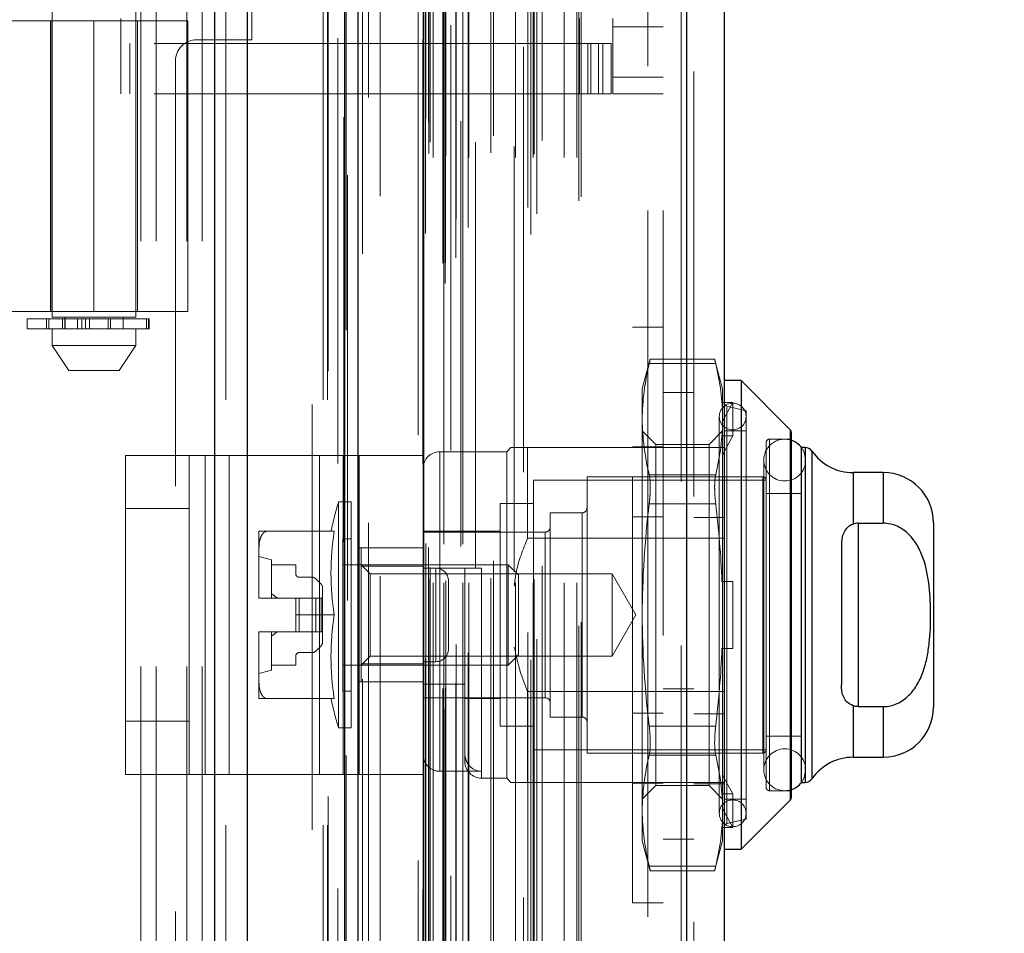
# Model space of a CAD drawing. Header units: inches. Extents: x 0.2 to 10.8, y 0.2 to 8.2.
# Tile 25 of 84: x 1.864 to 2.096, y 3.271 to 3.486. Entities that reach past the tile are written whole.
import ezdxf

# ---------------------------------------------------------------- set-up
doc = ezdxf.new("R2010")
doc.units = ezdxf.units.IN
doc.header["$MEASUREMENT"] = 0
doc.linetypes.add('HIDDEN', pattern=[0.07500000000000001, 0.05, -0.025])
doc.layers.add('DIMENSIONS', color=140, linetype='Continuous')
doc.styles.add('SLDTEXTSTYLE0', font='TXT', dxfattribs={"width": 0.7})
doc.dimstyles.new('SLDDIMSTYLE1', dxfattribs={"dimtxt": 0.0849609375, "dimasz": 0.13, "dimexe": 0, "dimexo": 0.0625, "dimgap": 0.021240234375, "dimtad": 0, "dimtih": 1, "dimtoh": 1, "dimlfac": 10, "dimrnd": 1e-09, "dimzin": 12, "dimdsep": 46, "dimtxsty": 'SLDTEXTSTYLE0', "dimsah": 1, "dimcen": 0.09, "dimadec": 0, "dimazin": 3, "dimtfac": 1, "dimtmove": 0, "dimatfit": 0, "dimfxl": 0, "dimfrac": 2, "dimtolj": 1, "dimtzin": 12, "dimarcsym": 0})

# ---------------------------------------------------------------- blocks, each defined once
blk = doc.blocks.new('_D_12')
at = {"layer": 'DIMENSIONS'}
for p, q in [((2.417614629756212, 3.498491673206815), (2.38908453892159, 3.498491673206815)), ((2.38908453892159, 3.498491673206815), (2.38908453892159, 3.363460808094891)), ((2.670083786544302, 3.498491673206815), (2.698613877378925, 3.498491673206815)), ((2.698613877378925, 3.498491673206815), (2.698613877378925, 3.363460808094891)), ((2.303496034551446, 3.419016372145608), (2.173599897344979, 3.419016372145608)), ((2.173599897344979, 3.419016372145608), (2.173599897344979, 3.171170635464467)), ((2.38908453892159, 3.363460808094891), (2.417614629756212, 3.363460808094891)), ((2.698613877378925, 3.363460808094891), (2.670083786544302, 3.363460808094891)), ((1.837445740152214, 3.171170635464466), (2.298599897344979, 3.171170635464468)), ((1.962876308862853, 2.988970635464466), (2.298599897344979, 2.988970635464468)), ((2.173599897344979, 2.988970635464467), (2.17359989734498, 2.738970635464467))]:
    blk.add_line(p, q, dxfattribs=at)
for points in [[(2.173599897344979, 3.171170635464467), (2.193599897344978, 3.301170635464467), (2.153599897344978, 3.301170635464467)], [(2.173599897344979, 2.988970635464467), (2.15359989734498, 2.858970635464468), (2.19359989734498, 2.858970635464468)]]:
    blk.add_solid(points, dxfattribs=at)
at = {"layer": 'DIMENSIONS', "char_height": 0.08333333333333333, "attachment_point": 1, "style": 'SLDTEXTSTYLE0'}
for s, insert in [('1.82', (2.417614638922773, 3.624934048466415)), ('46.3', (2.417614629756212, 3.470883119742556)), ('TYP.', (2.42170415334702, 3.316832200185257))]:
    blk.add_mtext(s, dxfattribs=dict(at, insert=insert))

msp = doc.modelspace()

# ---------------------------------------------------------------- linework, layer by layer
at = {"color": 7, "linetype": 'Continuous', "lineweight": 25}
for p, q in [((1.910329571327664, 2.996170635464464), (1.910329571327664, 5.33116597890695)), ((1.917966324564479, 2.996170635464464), (1.917966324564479, 5.329749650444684)), ((1.940857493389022, 2.996170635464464), (1.940857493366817, 5.318981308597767)), ((1.944020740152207, 2.996170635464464), (1.944020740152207, 5.318670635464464)), ((1.959384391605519, 5.287825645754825), (1.959384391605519, 3.027495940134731)), ((2.02120952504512, 5.276924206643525), (2.021209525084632, 3.038397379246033)), ((2.030134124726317, 5.273390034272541), (2.030134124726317, 3.041931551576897)), ((2.034071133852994, 3.400692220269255), (2.030134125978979, 3.400692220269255)), ((2.045651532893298, 3.389111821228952), (2.034071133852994, 3.400692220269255)), ((2.034071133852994, 3.400692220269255), (2.034071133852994, 3.290455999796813)), ((2.045651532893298, 3.389111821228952), (2.045651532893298, 3.302036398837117)), ((2.045882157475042, 3.388555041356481), (2.045882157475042, 3.302593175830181)), ((2.048244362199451, 3.384944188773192), (2.048244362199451, 3.306204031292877)), ((2.049133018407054, 3.384944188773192), (2.048279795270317, 3.384944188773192)), ((2.049133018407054, 3.384944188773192), (2.049133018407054, 3.306204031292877)), ((2.050748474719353, 3.38410054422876), (2.050748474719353, 3.307047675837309)), ((2.067535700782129, 3.379038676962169), (2.060441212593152, 3.379038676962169)), ((2.060441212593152, 3.379038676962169), (2.060441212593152, 3.366917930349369)), ((2.067535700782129, 3.379038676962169), (2.067535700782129, 3.367137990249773)), ((2.061630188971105, 3.367137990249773), (2.061630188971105, 3.324010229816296)), ((2.061630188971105, 3.367137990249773), (2.067535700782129, 3.367137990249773)), ((2.079346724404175, 3.367227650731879), (2.079346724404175, 3.323920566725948)), ((2.057693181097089, 3.361999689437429), (2.057693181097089, 3.32914853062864)), ((2.060441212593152, 3.3242302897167), (2.060441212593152, 3.3121095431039)), ((2.061630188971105, 3.324010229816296), (2.067535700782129, 3.324010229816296)), ((2.067535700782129, 3.324010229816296), (2.067535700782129, 3.3121095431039)), ((2.060441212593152, 3.3121095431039), (2.067535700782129, 3.3121095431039)), ((2.048279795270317, 3.306204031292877), (2.049133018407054, 3.306204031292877)), ((2.034071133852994, 3.290455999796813), (2.045651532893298, 3.302036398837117)), ((2.030134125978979, 3.290455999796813), (2.034071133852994, 3.290455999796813))]:
    msp.add_line(p, q, dxfattribs=at)
at = {"color": 7, "linetype": 'HIDDEN', "lineweight": 18}
for p, q in [((1.910329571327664, 5.331165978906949), (1.910329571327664, 2.996170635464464)), ((1.910329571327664, 5.331165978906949), (1.910329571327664, 2.996170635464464)), ((1.910329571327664, 2.996170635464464), (1.910329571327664, 5.331165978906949)), ((1.912875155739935, 2.996170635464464), (1.912875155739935, 5.329749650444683)), ((1.912875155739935, 2.996170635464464), (1.912875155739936, 5.329749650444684)), ((1.917966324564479, 2.996170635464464), (1.917966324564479, 5.329749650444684)), ((1.935766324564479, 2.996170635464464), (1.935766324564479, 5.318981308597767)), ((1.935766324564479, 2.996170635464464), (1.935766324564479, 5.318981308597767)), ((1.936820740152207, 2.996170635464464), (1.936820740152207, 5.318670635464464)), ((1.940857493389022, 2.996170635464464), (1.940857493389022, 5.318981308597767)), ((1.941162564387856, 3.012531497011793), (1.941162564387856, 5.302790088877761)), ((1.964455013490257, 3.023495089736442), (1.964455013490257, 5.291826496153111)), ((1.964455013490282, 3.023495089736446), (1.964455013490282, 5.291826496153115)), ((1.958134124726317, 5.287825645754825), (1.958134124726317, 3.027495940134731)), ((1.963944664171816, 3.02830003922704), (1.963944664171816, 5.287021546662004)), ((1.964556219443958, 3.028407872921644), (1.964556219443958, 5.286913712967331)), ((1.967020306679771, 3.029577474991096), (1.967020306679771, 5.285744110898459)), ((1.945068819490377, 3.030492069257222), (1.945068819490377, 5.284843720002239)), ((1.945068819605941, 3.030481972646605), (1.945068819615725, 5.284845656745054)), ((1.965829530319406, 5.28424914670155), (1.965829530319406, 3.031037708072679)), ((1.95926161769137, 5.280992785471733), (1.95926161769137, 3.03432880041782)), ((1.959293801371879, 3.034077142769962), (1.959293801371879, 5.281244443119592)), ((1.95983562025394, 3.035233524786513), (1.95983562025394, 5.28008806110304)), ((1.959835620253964, 3.035233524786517), (1.959835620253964, 5.280088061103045)), ((1.969897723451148, 3.036662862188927), (1.969897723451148, 5.278660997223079)), ((1.982911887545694, 5.27915876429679), (1.982911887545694, 3.036167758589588)), ((1.984629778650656, 3.035053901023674), (1.984629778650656, 5.280267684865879)), ((1.967057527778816, 3.038634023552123), (1.967057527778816, 5.27668756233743)), ((2.019959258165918, 5.276924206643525), (2.019959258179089, 3.038397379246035)), ((2.019959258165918, 3.038397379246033), (2.019959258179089, 5.276924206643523)), ((2.02120952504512, 3.038397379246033), (2.021209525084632, 5.276924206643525)), ((1.983928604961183, 3.04141679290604), (1.983928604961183, 5.273904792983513)), ((1.986046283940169, 3.039893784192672), (1.986046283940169, 5.275431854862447)), ((2.022934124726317, 5.27339003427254), (2.022934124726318, 3.041931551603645)), ((1.949192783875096, 3.044009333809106), (1.949192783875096, 5.271282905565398)), ((1.995948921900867, 3.042979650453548), (1.995948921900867, 5.272341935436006)), ((1.996468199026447, 3.043856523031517), (1.996468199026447, 5.271465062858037)), ((1.961652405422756, 3.053117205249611), (1.961652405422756, 5.262204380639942)), ((1.96165240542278, 3.053117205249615), (1.96165240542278, 5.262204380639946)), ((1.964140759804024, 5.262204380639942), (1.964140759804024, 3.053117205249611)), ((1.964140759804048, 3.053117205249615), (1.964140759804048, 5.262204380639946)), ((1.968640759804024, 3.053117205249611), (1.968640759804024, 5.262204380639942)), ((1.968640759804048, 5.262204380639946), (1.968640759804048, 3.053117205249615)), ((1.970048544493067, 3.053117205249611), (1.970048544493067, 5.262204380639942)), ((1.981053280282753, 3.053117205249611), (1.981053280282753, 5.262204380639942)), ((1.985187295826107, 3.053117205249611), (1.985187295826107, 5.262204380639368)), ((1.992429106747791, 3.053117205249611), (1.992429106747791, 5.262204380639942)), ((1.995468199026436, 3.053117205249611), (1.995468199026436, 5.262204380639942)), ((1.99546819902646, 3.053117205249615), (1.99546819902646, 5.262204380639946)), ((1.960640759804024, 3.054117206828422), (1.960640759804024, 5.261204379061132)), ((1.960640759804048, 3.054117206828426), (1.960640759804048, 5.261204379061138)), ((1.964640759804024, 3.053617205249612), (1.964640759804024, 5.261704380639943)), ((1.968140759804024, 5.261704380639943), (1.968140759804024, 3.053617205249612)), ((1.975206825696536, 3.054217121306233), (1.975206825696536, 5.261154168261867)), ((1.985441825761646, 3.053914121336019), (1.985441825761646, 5.261410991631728)), ((1.960934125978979, 3.056710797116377), (1.960934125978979, 5.258610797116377)), ((1.987259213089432, 3.057156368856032), (1.987259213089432, 5.2581652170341)), ((1.97159763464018, 5.256725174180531), (1.971597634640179, 3.058579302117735)), ((1.975863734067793, 3.058271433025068), (1.975863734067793, 5.257050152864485)), ((1.975863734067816, 3.058271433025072), (1.975863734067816, 5.25705015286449)), ((1.980730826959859, 5.255729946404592), (1.980730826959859, 3.059593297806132)), ((1.959899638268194, 3.062340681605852), (1.959899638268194, 5.252980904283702)), ((1.959899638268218, 3.062340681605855), (1.959899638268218, 5.252980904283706)), ((1.960556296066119, 3.061413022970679), (1.960556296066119, 5.253908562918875)), ((1.960556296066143, 3.061413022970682), (1.960556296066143, 5.253908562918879)), ((1.941508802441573, 5.249007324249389), (1.941508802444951, 3.066331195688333)), ((1.946469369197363, 3.067249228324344), (1.946469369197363, 5.24807235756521)), ((1.933220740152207, 3.095070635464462), (1.933220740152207, 5.220170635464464)), ((1.933220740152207, 3.095070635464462), (1.933220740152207, 5.220170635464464)), ((1.933220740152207, 3.095070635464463), (1.933220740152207, 5.220170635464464)), ((1.933220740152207, 3.095070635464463), (1.933220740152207, 5.220170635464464)), ((2.012134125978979, 3.140710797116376), (2.012134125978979, 5.174610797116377)), ((2.012134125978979, 3.140710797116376), (2.012134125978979, 5.174610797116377)), ((2.012134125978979, 5.174610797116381), (2.012134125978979, 3.140710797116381)), ((2.012134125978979, 5.174610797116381), (2.012134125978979, 3.140710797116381)), ((2.015734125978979, 3.140710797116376), (2.015734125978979, 5.174610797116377)), ((1.892920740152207, 3.233470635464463), (1.892920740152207, 3.895670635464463)), ((1.892920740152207, 3.233470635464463), (1.892920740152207, 3.895670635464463)), ((1.896520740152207, 3.233470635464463), (1.896520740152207, 3.895670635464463)), ((1.903720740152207, 3.233470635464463), (1.903720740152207, 3.895670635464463)), ((1.907320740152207, 3.233470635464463), (1.907320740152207, 3.895670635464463)), ((1.907320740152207, 3.233470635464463), (1.907320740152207, 3.895670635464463)), ((1.872033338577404, 3.710895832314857), (1.872033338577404, 3.415620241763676)), ((1.891718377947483, 3.415620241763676), (1.891718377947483, 3.710895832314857)), ((1.919020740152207, 3.480820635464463), (1.919020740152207, 3.648320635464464)), ((1.888175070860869, 3.46812417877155), (1.888175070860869, 3.485840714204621)), ((1.9960490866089, 3.46812417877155), (1.9960490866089, 3.485840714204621)), ((2.003923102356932, 3.483872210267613), (2.003923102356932, 3.485840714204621)), ((1.858611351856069, 3.485250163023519), (1.881875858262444, 3.485250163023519)), ((1.871639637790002, 3.485250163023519), (1.871639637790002, 3.416943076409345)), ((1.871988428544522, 3.485250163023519), (1.871988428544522, 3.416943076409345)), ((1.881875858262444, 3.485250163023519), (1.881875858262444, 3.416943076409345)), ((1.881875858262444, 3.485250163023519), (1.903923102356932, 3.485250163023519)), ((1.881875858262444, 3.416943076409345), (1.881875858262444, 3.485250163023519)), ((1.892112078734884, 3.416943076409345), (1.892112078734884, 3.485250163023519)), ((1.903923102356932, 3.416943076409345), (1.903923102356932, 3.485250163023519)), ((2.015734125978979, 3.483872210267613), (2.003923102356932, 3.483872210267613)), ((2.003923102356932, 3.483872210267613), (2.003923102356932, 3.472061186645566)), ((1.9960490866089, 3.479935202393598), (1.888175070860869, 3.479935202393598)), ((1.890326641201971, 3.46812417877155), (1.890326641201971, 3.479935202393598)), ((1.906020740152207, 3.480820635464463), (1.919020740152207, 3.480820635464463)), ((1.9960490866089, 3.479935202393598), (1.998017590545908, 3.479935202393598)), ((1.998017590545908, 3.479935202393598), (1.998017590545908, 3.46812417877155)), ((1.998017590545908, 3.479935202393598), (2.001560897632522, 3.479935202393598)), ((1.998751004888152, 3.46812417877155), (1.998751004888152, 3.479935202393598)), ((2.000536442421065, 3.46812417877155), (2.000536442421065, 3.479935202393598)), ((2.001560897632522, 3.46812417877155), (2.001560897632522, 3.479935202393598)), ((2.001560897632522, 3.479935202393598), (2.00352940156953, 3.479935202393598)), ((2.001560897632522, 3.46812417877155), (2.001560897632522, 3.479935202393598)), ((2.00352940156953, 3.46812417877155), (2.00352940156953, 3.479935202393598)), ((1.901020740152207, 3.475820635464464), (1.901020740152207, 3.095070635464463)), ((2.015734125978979, 3.472061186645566), (2.003923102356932, 3.472061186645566)), ((2.003923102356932, 3.46812417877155), (2.003923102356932, 3.472061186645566)), ((2.015734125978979, 3.472061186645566), (2.003923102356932, 3.472061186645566)), ((1.9960490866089, 3.46812417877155), (1.888175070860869, 3.46812417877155)), ((1.998017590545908, 3.46812417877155), (1.9960490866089, 3.46812417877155)), ((2.001560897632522, 3.46812417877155), (1.998017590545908, 3.46812417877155)), ((2.00352940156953, 3.46812417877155), (2.001560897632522, 3.46812417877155)), ((2.015734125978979, 3.46812417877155), (2.003923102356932, 3.46812417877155)), ((1.799198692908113, 3.416943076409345), (1.881875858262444, 3.416943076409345)), ((1.903923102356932, 3.416943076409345), (1.881875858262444, 3.416943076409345)), ((1.86612782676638, 3.415226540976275), (1.894734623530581, 3.415226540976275)), ((1.86612782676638, 3.415226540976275), (1.86612782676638, 3.412864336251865)), ((1.87067144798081, 3.415226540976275), (1.87067144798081, 3.412864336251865)), ((1.870714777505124, 3.415226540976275), (1.870714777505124, 3.412864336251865)), ((1.870714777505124, 3.412864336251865), (1.870714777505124, 3.415226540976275)), ((1.871255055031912, 3.412864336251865), (1.871255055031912, 3.415226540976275)), ((1.871255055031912, 3.415226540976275), (1.871255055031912, 3.412864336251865)), ((1.881875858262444, 3.415620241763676), (1.872033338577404, 3.415620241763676)), ((1.874499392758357, 3.415226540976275), (1.874499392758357, 3.412864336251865)), ((1.874499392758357, 3.412864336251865), (1.874499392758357, 3.415226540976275)), ((1.874986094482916, 3.415620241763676), (1.874986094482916, 3.412864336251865)), ((1.874986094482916, 3.415226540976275), (1.874986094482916, 3.412864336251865)), ((1.875073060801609, 3.412864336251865), (1.875073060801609, 3.415226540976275)), ((1.875073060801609, 3.415226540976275), (1.875073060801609, 3.412864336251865)), ((1.875082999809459, 3.412864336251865), (1.875082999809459, 3.415226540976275)), ((1.878011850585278, 3.412864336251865), (1.878011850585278, 3.415226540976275)), ((1.878011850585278, 3.415226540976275), (1.878011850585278, 3.412864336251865)), ((1.879030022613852, 3.415226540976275), (1.879030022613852, 3.412864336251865)), ((1.879030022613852, 3.412864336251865), (1.879030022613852, 3.415226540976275)), ((1.879899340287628, 3.412864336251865), (1.879899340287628, 3.415226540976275)), ((1.879899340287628, 3.415226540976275), (1.879899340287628, 3.412864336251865)), ((1.880784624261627, 3.415226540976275), (1.880784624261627, 3.412864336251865)), ((1.880784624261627, 3.412864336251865), (1.880784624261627, 3.415226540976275)), ((1.891718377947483, 3.415620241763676), (1.881875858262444, 3.415620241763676)), ((1.885174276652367, 3.412864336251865), (1.885174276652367, 3.415226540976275)), ((1.885174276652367, 3.415226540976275), (1.885174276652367, 3.412864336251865)), ((1.885721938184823, 3.415226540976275), (1.885721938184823, 3.412864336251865)), ((1.885721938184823, 3.412864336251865), (1.885721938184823, 3.415226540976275)), ((1.888765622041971, 3.412864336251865), (1.888765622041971, 3.415620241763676)), ((1.894262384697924, 3.412864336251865), (1.894262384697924, 3.415226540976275)), ((1.894262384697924, 3.415226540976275), (1.894262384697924, 3.412864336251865)), ((1.894734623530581, 3.412864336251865), (1.894734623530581, 3.415226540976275)), ((1.894734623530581, 3.415226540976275), (1.894734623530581, 3.412864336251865)), ((1.894734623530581, 3.415226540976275), (1.894879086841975, 3.415226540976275)), ((1.894879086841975, 3.412864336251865), (1.894879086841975, 3.415226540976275)), ((1.894734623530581, 3.412864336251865), (1.86612782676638, 3.412864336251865)), ((1.872033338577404, 3.412864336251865), (1.872033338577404, 3.40892732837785)), ((1.891718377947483, 3.40892732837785), (1.891718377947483, 3.412864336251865)), ((1.894879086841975, 3.412864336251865), (1.894734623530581, 3.412864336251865)), ((2.00853412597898, 3.27787411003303), (2.008534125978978, 3.413274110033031)), ((2.015734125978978, 3.413274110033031), (2.008534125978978, 3.413274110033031)), ((1.872033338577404, 3.40892732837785), (1.881875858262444, 3.40892732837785)), ((1.872033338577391, 3.40892732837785), (1.875970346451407, 3.403021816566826)), ((1.881875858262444, 3.40892732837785), (1.891718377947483, 3.40892732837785)), ((1.88778137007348, 3.403021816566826), (1.891718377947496, 3.40892732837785)), ((2.012719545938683, 3.405727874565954), (2.010842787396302, 3.398723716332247)), ((2.028111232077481, 3.404672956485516), (2.012471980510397, 3.404672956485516)), ((2.028111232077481, 3.404672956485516), (2.012471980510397, 3.404672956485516)), ((2.027887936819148, 3.405727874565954), (2.01269527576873, 3.405727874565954)), ((2.029740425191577, 3.398723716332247), (2.027863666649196, 3.405727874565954)), ((1.87597034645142, 3.403021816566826), (1.881875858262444, 3.403021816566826)), ((1.881875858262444, 3.403021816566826), (1.887781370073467, 3.403021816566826)), ((2.010842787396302, 3.398723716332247), (2.010842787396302, 3.391603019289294)), ((2.022934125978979, 3.397860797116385), (2.015734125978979, 3.397860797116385)), ((2.029740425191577, 3.398723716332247), (2.029740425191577, 3.391603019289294)), ((2.029584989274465, 3.39554002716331), (2.029740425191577, 3.395032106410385)), ((2.032102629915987, 3.395540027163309), (2.029584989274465, 3.39554002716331)), ((2.029740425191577, 3.391108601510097), (2.032102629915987, 3.395540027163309)), ((2.032102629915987, 3.387666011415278), (2.032102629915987, 3.395540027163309)), ((2.035252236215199, 3.393605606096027), (2.030744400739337, 3.394646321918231)), ((2.030744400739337, 3.296501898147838), (2.030744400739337, 3.394469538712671)), ((2.035252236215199, 3.393605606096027), (2.035252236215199, 3.297542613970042)), ((2.010842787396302, 3.391603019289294), (2.010842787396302, 3.345574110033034)), ((2.028953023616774, 3.392227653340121), (2.028953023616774, 3.298920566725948)), ((2.029740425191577, 3.391603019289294), (2.029740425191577, 3.353448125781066)), ((2.014039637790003, 3.385684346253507), (2.010842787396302, 3.388881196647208)), ((2.029740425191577, 3.388881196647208), (2.026543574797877, 3.385684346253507)), ((2.035252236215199, 3.388881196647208), (2.030134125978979, 3.388881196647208)), ((2.045651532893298, 3.302036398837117), (2.045651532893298, 3.389111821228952)), ((2.032102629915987, 3.387666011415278), (2.029584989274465, 3.387666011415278)), ((2.029584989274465, 3.387666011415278), (2.029740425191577, 3.387158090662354)), ((2.029740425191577, 3.383234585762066), (2.032102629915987, 3.387666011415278)), ((2.039976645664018, 3.386125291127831), (2.039976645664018, 3.305022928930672)), ((2.040764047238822, 3.304235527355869), (2.040764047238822, 3.3869126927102)), ((2.045882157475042, 3.3869126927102), (2.040764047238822, 3.3869126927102)), ((1.978953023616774, 3.383959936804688), (1.963204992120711, 3.383959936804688)), ((1.963204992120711, 3.308805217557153), (1.963204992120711, 3.383779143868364)), ((1.979937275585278, 3.384944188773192), (1.978953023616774, 3.383959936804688)), ((1.978953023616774, 3.383959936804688), (1.978953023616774, 3.307188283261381)), ((1.983874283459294, 3.384944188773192), (1.983874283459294, 3.363615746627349)), ((1.983874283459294, 3.384944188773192), (2.022934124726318, 3.384944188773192)), ((2.008534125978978, 3.385124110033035), (2.015734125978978, 3.385124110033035)), ((2.014039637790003, 3.385684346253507), (2.014039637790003, 3.305463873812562)), ((2.026543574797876, 3.385684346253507), (2.014039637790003, 3.385684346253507)), ((2.022934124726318, 3.384944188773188), (2.030134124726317, 3.384944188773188)), ((2.026543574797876, 3.385684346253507), (2.026543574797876, 3.305463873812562)), ((2.048279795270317, 3.384944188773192), (2.048244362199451, 3.384944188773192)), ((2.049133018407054, 3.306204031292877), (2.049133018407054, 3.384944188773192)), ((2.050748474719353, 3.307047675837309), (2.050748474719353, 3.38410054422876)), ((1.889267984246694, 3.308076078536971), (1.889267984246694, 3.383076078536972)), ((1.889267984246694, 3.383076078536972), (1.908020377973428, 3.383076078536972)), ((1.904267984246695, 3.308076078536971), (1.904267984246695, 3.383076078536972)), ((1.908020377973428, 3.308076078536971), (1.908020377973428, 3.383076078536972)), ((1.908020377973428, 3.383076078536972), (1.934891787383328, 3.383076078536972)), ((1.913644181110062, 3.308076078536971), (1.913644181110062, 3.383076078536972)), ((1.934891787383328, 3.308076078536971), (1.934891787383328, 3.383076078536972)), ((1.934891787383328, 3.383076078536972), (1.944267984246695, 3.383076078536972)), ((1.940515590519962, 3.308076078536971), (1.940515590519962, 3.383076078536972)), ((1.944267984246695, 3.383076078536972), (1.944267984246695, 3.308076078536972)), ((1.959267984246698, 3.383076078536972), (1.944267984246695, 3.383076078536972)), ((1.959267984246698, 3.383076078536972), (1.959267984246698, 3.308076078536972)), ((2.039421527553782, 3.38199143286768), (2.039421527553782, 3.309156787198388)), ((2.049264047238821, 3.309156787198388), (2.049264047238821, 3.38199143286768)), ((2.060441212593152, 3.366917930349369), (2.060441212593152, 3.379038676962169)), ((2.067535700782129, 3.367137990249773), (2.067535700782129, 3.379038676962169)), ((1.985252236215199, 3.377267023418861), (1.985252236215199, 3.313881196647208)), ((2.039976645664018, 3.377267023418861), (1.985252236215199, 3.377267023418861)), ((1.99785066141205, 3.378054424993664), (1.99785066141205, 3.313093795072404)), ((2.039189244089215, 3.378054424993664), (1.99785066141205, 3.378054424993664)), ((2.028111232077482, 3.378533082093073), (2.012471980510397, 3.378533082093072)), ((2.028111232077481, 3.378533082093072), (2.012471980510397, 3.378533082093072)), ((2.039189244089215, 3.313093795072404), (2.039189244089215, 3.378054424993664)), ((1.939408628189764, 3.372148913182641), (1.939408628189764, 3.318999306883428)), ((1.942338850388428, 3.372148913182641), (1.939408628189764, 3.372148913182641)), ((1.942338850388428, 3.372148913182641), (1.942338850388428, 3.318999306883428)), ((2.048244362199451, 3.374117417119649), (2.039976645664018, 3.374117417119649)), ((1.904267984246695, 3.370576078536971), (1.889267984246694, 3.370576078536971)), ((1.977378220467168, 3.371755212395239), (1.977378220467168, 3.31939300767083)), ((1.985252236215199, 3.371755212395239), (1.977378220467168, 3.371755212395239)), ((2.028111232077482, 3.371713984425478), (2.012471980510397, 3.371713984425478)), ((2.028111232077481, 3.371713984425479), (2.012471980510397, 3.371713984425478)), ((1.989189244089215, 3.36958985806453), (1.989189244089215, 3.321558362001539)), ((1.996669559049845, 3.36958985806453), (1.989189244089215, 3.36958985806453)), ((1.996669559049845, 3.321558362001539), (1.996669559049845, 3.36958985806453)), ((2.008534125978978, 3.368673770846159), (2.015734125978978, 3.368673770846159)), ((2.022934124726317, 3.36849384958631), (2.030134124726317, 3.36849384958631)), ((1.920685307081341, 3.365259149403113), (1.920685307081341, 3.361135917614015)), ((1.938341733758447, 3.365259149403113), (1.922577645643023, 3.365259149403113)), ((1.977378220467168, 3.365259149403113), (1.959267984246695, 3.365259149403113)), ((1.98800814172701, 3.365062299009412), (1.959267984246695, 3.365062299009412)), ((2.061630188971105, 3.367137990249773), (2.061630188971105, 3.324010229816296)), ((1.94037034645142, 3.363487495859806), (1.94037034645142, 3.327660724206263)), ((1.942338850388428, 3.363487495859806), (1.94037034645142, 3.363487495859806)), ((1.983874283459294, 3.363615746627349), (2.030134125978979, 3.363615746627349)), ((1.98800814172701, 3.326085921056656), (1.98800814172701, 3.364880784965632)), ((1.920685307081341, 3.361135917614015), (1.920685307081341, 3.349697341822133)), ((1.959267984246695, 3.361326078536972), (1.944267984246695, 3.361326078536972)), ((1.944701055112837, 3.361322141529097), (1.944701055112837, 3.357054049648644)), ((1.944701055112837, 3.361322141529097), (1.959267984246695, 3.361322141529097)), ((1.923638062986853, 3.358566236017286), (1.920685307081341, 3.35935363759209)), ((1.923638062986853, 3.358566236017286), (1.923638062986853, 3.34951111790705)), ((1.923638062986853, 3.357385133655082), (1.929346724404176, 3.357385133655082)), ((1.929346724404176, 3.357385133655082), (1.929346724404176, 3.355219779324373)), ((1.979293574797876, 3.357385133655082), (1.94037034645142, 3.357385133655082)), ((1.946832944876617, 3.355253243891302), (1.944701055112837, 3.357385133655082)), ((1.944701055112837, 3.357054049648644), (1.959267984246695, 3.357054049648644)), ((1.944701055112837, 3.357054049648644), (1.944701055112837, 3.334094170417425)), ((1.959267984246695, 3.356597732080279), (1.969110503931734, 3.356597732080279)), ((1.962267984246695, 3.356576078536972), (1.959267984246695, 3.356576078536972)), ((1.962267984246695, 3.334576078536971), (1.962267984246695, 3.356576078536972)), ((1.962267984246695, 3.356576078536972), (1.962267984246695, 3.334576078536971)), ((1.969110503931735, 3.329265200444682), (1.969110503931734, 3.356597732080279)), ((1.973047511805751, 3.356597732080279), (1.973047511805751, 3.307363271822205)), ((1.979293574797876, 3.357385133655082), (1.979293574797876, 3.333763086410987)), ((1.981708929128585, 3.354969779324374), (1.979293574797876, 3.357385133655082)), ((1.930134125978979, 3.35443237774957), (1.933188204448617, 3.35443237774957)), ((1.934023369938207, 3.354086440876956), (1.935300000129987, 3.352809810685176)), ((1.946832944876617, 3.355253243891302), (1.946832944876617, 3.335894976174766)), ((2.003752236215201, 3.355253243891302), (1.946832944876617, 3.355253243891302)), ((1.965267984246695, 3.337576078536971), (1.965267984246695, 3.353576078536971)), ((1.981708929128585, 3.354969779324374), (1.981708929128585, 3.336178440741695)), ((2.003752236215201, 3.355253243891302), (2.003752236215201, 3.335894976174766)), ((2.009340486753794, 3.345574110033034), (2.003752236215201, 3.355253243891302)), ((1.935645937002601, 3.351974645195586), (1.935645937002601, 3.34951111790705)), ((2.029584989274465, 3.353448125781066), (2.032102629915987, 3.353448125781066)), ((2.029740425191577, 3.337700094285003), (2.029740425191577, 3.353448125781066)), ((2.032102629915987, 3.337700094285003), (2.032102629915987, 3.353448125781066)), ((1.920685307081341, 3.349697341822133), (1.920685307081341, 3.34951111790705)), ((1.920685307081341, 3.34951111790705), (1.920686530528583, 3.34951111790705)), ((1.920686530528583, 3.34951111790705), (1.929346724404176, 3.34951111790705)), ((1.929346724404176, 3.34951111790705), (1.929346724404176, 3.345574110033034)), ((1.930134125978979, 3.34951111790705), (1.929346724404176, 3.34951111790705)), ((1.930134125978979, 3.34951111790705), (1.930134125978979, 3.341637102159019)), ((1.933188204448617, 3.34951111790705), (1.930134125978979, 3.34951111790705)), ((1.930134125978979, 3.34951111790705), (1.930134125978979, 3.341637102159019)), ((1.933188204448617, 3.34951111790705), (1.933188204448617, 3.341637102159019)), ((1.934023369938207, 3.34951111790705), (1.933188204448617, 3.34951111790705)), ((1.933188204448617, 3.34951111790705), (1.933188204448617, 3.341637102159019)), ((1.934023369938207, 3.34951111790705), (1.934023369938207, 3.341637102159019)), ((1.935300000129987, 3.34951111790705), (1.934023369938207, 3.34951111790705)), ((1.934023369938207, 3.34951111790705), (1.934023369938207, 3.341637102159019)), ((1.935300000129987, 3.34951111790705), (1.935300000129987, 3.341637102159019)), ((1.935645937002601, 3.34951111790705), (1.935300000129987, 3.34951111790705)), ((1.935300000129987, 3.34951111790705), (1.935300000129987, 3.341637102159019)), ((1.935645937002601, 3.34951111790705), (1.935645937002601, 3.341637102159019)), ((1.938341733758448, 3.345574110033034), (1.929346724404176, 3.345574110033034)), ((1.929346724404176, 3.341637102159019), (1.929346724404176, 3.345574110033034)), ((2.003752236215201, 3.335894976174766), (2.009340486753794, 3.345574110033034)), ((2.010842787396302, 3.345574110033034), (2.010842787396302, 3.299545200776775)), ((1.920685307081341, 3.341637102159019), (1.920685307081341, 3.341450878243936)), ((1.920685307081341, 3.341637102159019), (1.920686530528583, 3.341637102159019)), ((1.920685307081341, 3.341450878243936), (1.920685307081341, 3.330012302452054)), ((1.920686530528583, 3.341637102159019), (1.929346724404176, 3.341637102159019)), ((1.923638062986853, 3.341637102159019), (1.923638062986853, 3.332581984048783)), ((1.930134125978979, 3.341637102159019), (1.929346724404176, 3.341637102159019)), ((1.933188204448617, 3.341637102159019), (1.930134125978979, 3.341637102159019)), ((1.934023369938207, 3.341637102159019), (1.933188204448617, 3.341637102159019)), ((1.935300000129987, 3.341637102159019), (1.934023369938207, 3.341637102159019)), ((1.935645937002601, 3.341637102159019), (1.935300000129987, 3.341637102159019)), ((1.935645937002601, 3.341637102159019), (1.935645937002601, 3.339173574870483)), ((1.935300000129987, 3.338338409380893), (1.934023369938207, 3.337061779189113)), ((2.029584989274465, 3.337700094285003), (2.032102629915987, 3.337700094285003)), ((2.029740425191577, 3.337700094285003), (2.029740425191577, 3.299545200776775)), ((1.929346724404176, 3.335928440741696), (1.929346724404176, 3.333763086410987)), ((1.933188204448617, 3.336715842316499), (1.930134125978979, 3.336715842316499)), ((1.944701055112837, 3.333763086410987), (1.946832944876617, 3.335894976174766)), ((1.946832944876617, 3.335894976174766), (2.003752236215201, 3.335894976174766)), ((1.979293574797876, 3.333763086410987), (1.981708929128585, 3.336178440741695)), ((1.929346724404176, 3.333763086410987), (1.923638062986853, 3.333763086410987)), ((1.94037034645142, 3.333763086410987), (1.979293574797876, 3.333763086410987)), ((1.944701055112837, 3.334094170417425), (1.944701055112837, 3.329826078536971)), ((1.944701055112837, 3.334094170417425), (1.959267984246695, 3.334094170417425)), ((1.962267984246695, 3.334576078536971), (1.959267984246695, 3.334576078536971)), ((1.920685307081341, 3.331794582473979), (1.923638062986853, 3.332581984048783)), ((1.920685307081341, 3.330012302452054), (1.920685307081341, 3.325889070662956)), ((1.959267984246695, 3.329826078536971), (1.944267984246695, 3.329826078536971)), ((1.959267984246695, 3.329265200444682), (1.969110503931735, 3.329265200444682)), ((1.969110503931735, 3.329265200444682), (1.969110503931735, 3.312936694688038)), ((2.015734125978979, 3.328210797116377), (2.022934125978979, 3.328210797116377)), ((1.938341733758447, 3.325889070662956), (1.92257764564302, 3.325889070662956)), ((1.94037034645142, 3.327660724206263), (1.942338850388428, 3.327660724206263)), ((1.959267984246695, 3.326085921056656), (1.98800814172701, 3.326085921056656)), ((1.969110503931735, 3.325889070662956), (1.977378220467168, 3.325889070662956)), ((1.983874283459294, 3.32753247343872), (1.983874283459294, 3.306204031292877)), ((1.983874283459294, 3.32753247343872), (2.030134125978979, 3.32753247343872)), ((2.060441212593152, 3.3121095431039), (2.060441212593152, 3.3242302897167)), ((2.067535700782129, 3.3121095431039), (2.067535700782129, 3.324010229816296)), ((1.989189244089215, 3.321558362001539), (1.996669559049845, 3.321558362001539)), ((2.008534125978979, 3.322474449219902), (2.015734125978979, 3.322474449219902)), ((2.022934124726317, 3.322294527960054), (2.030134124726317, 3.322294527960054)), ((1.904267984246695, 3.320576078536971), (1.889267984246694, 3.320576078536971)), ((1.939408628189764, 3.318999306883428), (1.942338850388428, 3.318999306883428)), ((1.977378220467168, 3.31939300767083), (1.985252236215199, 3.31939300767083)), ((2.028111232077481, 3.31943423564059), (2.012471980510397, 3.319434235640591)), ((2.028111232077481, 3.319434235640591), (2.012471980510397, 3.319434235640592)), ((2.039976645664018, 3.31703080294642), (2.048244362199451, 3.31703080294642)), ((1.969110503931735, 3.312936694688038), (1.969110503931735, 3.311125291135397)), ((1.985252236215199, 3.313881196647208), (2.039976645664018, 3.313881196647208)), ((1.99785066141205, 3.313093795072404), (2.039189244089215, 3.313093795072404)), ((2.028111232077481, 3.312615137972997), (2.012471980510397, 3.312615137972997)), ((2.028111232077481, 3.312615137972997), (2.012471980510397, 3.312615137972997)), ((1.889267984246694, 3.308076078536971), (1.908020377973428, 3.308076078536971)), ((1.908020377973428, 3.308076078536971), (1.934891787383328, 3.308076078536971)), ((1.934891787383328, 3.308076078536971), (1.944267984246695, 3.308076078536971)), ((1.959267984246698, 3.308076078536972), (1.944267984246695, 3.308076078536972)), ((1.963204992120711, 3.308805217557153), (1.973047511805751, 3.308805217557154)), ((1.973047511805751, 3.307188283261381), (1.978953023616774, 3.307188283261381)), ((1.978953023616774, 3.307188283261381), (1.979937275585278, 3.306204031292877)), ((2.032102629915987, 3.303482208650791), (2.029740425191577, 3.307913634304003)), ((1.983874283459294, 3.306204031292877), (2.030134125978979, 3.306204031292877)), ((2.008534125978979, 3.306024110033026), (2.015734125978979, 3.306024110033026)), ((2.010842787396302, 3.302267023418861), (2.014039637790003, 3.305463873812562)), ((2.014039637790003, 3.305463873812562), (2.026543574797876, 3.305463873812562)), ((2.022934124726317, 3.305844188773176), (2.030134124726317, 3.305844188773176)), ((2.026543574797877, 3.305463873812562), (2.029740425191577, 3.302267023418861)), ((2.048244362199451, 3.306204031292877), (2.048279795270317, 3.306204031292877)), ((2.029584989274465, 3.303482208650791), (2.029740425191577, 3.303990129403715)), ((2.029584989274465, 3.303482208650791), (2.032102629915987, 3.303482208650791)), ((2.032102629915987, 3.303482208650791), (2.032102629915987, 3.295608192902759)), ((2.040764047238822, 3.304235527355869), (2.045882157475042, 3.304235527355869)), ((2.030134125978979, 3.302267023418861), (2.035252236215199, 3.302267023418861)), ((2.010842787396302, 3.299545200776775), (2.010842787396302, 3.292424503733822)), ((2.032102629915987, 3.295608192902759), (2.029740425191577, 3.300039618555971)), ((2.029740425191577, 3.299545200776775), (2.029740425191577, 3.292424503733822)), ((2.029584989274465, 3.295608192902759), (2.029740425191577, 3.296116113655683)), ((2.029584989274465, 3.295608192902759), (2.032102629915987, 3.295608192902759)), ((2.030744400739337, 3.296501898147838), (2.035252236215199, 3.297542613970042)), ((2.010842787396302, 3.292424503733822), (2.012719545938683, 3.285420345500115)), ((2.015734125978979, 3.292860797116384), (2.022934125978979, 3.292860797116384)), ((2.027863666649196, 3.285420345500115), (2.029740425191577, 3.292424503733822)), ((2.028111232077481, 3.286475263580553), (2.012471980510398, 3.286475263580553)), ((2.028111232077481, 3.286475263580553), (2.012471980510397, 3.286475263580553)), ((2.01269527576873, 3.285420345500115), (2.027887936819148, 3.285420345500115)), ((2.00853412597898, 3.27787411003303), (2.015734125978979, 3.27787411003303))]:
    msp.add_line(p, q, dxfattribs=at)
at = {"color": 7, "linetype": 'HIDDEN', "lineweight": 18, "flags": 128}
for points in [[(1.936953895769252, 5.302858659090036), (1.936953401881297, 4.175775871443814), (1.936953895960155, 3.012463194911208)], [(1.939233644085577, 5.281209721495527), (1.93923349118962, 4.175775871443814), (1.939233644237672, 3.034114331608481)], [(1.949192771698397, 3.044010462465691), (1.949192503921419, 4.064976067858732), (1.949192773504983, 5.271311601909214)], [(1.940638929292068, 5.262662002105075), (1.940638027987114, 4.175775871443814), (1.940638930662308, 3.052680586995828)], [(1.94063893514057, 5.262660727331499), (1.940638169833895, 4.203995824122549), (1.940638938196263, 3.052660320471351)], [(1.949178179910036, 3.054705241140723), (1.949178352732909, 4.139523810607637), (1.949178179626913, 5.260614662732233)], [(2.049264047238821, 3.38199143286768), (2.048889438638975, 3.383874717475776), (2.048279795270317, 3.384944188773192)], [(2.048279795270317, 3.306204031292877), (2.048889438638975, 3.307273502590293), (2.049264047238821, 3.309156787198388)]]:
    msp.add_lwpolyline(points, dxfattribs=at)
at = {"color": 7, "linetype": 'HIDDEN', "lineweight": 18}
for centre, radius, start, end in [((1.906020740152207, 3.475820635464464), 0.004999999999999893, 90, 180), ((2.032102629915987, 3.392227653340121), 0.003149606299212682, 0, 180), ((2.030921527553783, 3.395413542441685), 0.0007874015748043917, 180.0000000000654, 256.9999999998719), ((2.032102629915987, 3.392227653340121), 0.003149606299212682, 180, 0), ((2.044342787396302, 3.38199143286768), 0.004921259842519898, 71.77194722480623, 180), ((2.040764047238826, 3.386125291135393), 0.0007874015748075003, 90.00000000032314, 179.9999999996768), ((1.963204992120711, 3.380022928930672), 0.003937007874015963, 90, 180), ((2.044342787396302, 3.38199143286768), 0.004921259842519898, 180, 0), ((2.039189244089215, 3.377267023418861), 0.0007874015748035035, 0, 90), ((2.02770892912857, 3.345574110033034), 0.09221259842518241, 163.2503397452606, 167.6739543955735), ((1.996669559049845, 3.370770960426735), 0.001181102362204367, 270.0000000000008, 2.154295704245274e-11), ((2.00529216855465, 3.355416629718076), 0.06767005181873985, 171.636737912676, 188.3632620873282), ((1.98800814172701, 3.366243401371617), 0.001181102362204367, 270.0000000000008, 2.154295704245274e-11), ((1.962267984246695, 3.353576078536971), 0.003000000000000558, 0, 90), ((1.930134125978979, 3.355219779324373), 0.0007874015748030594, 180, 270.0000000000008), ((1.933188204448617, 3.353251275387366), 0.001181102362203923, 44.99999999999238, 90.00000000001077), ((1.934464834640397, 3.351974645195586), 0.001181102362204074, 0, 45), ((1.934632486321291, 3.349695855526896), 0.01394717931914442, 179.9938942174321, 180.7589344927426), ((1.934632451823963, 3.349695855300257), 0.01394714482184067, 179.9938932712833, 180.7589354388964), ((2.005292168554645, 3.335731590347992), 0.06767005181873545, 171.6367379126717, 188.3632620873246), ((1.93463245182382, 3.341452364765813), 0.01394714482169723, 179.2410645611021, 180.0061067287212), ((1.934632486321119, 3.341452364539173), 0.01394717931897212, 179.2410655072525, 180.0061057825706), ((1.934464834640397, 3.339173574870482), 0.001181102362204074, 315.0000000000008, 2.154295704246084e-11), ((1.962267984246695, 3.337576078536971), 0.003000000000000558, 270.0000000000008, 0), ((1.930134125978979, 3.335928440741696), 0.0007874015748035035, 90, 179.9999999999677), ((1.933188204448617, 3.337896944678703), 0.001181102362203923, 269.9999999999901, 314.9999999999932), ((2.02770892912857, 3.345574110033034), 0.09221259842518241, 192.326045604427, 196.7496602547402), ((1.98800814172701, 3.324904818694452), 0.001181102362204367, 0, 90), ((1.996669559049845, 3.320377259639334), 0.001181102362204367, 359.9999999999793, 90), ((2.039189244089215, 3.313881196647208), 0.0007874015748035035, 270.0000000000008, 0), ((2.044342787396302, 3.309156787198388), 0.004921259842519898, 0, 180), ((1.973047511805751, 3.311125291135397), 0.003937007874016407, 180.0000000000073, 270.0000000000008), ((2.044342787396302, 3.309156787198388), 0.004921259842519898, 180, 288.2280527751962), ((2.040764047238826, 3.305022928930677), 0.0007874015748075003, 180.000000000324, 269.9999999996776), ((2.032102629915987, 3.298920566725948), 0.003149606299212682, 0, 180), ((2.032102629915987, 3.298920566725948), 0.003149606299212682, 180, 0), ((2.030921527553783, 3.295734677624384), 0.0007874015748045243, 103.0000000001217, 179.9999999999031)]:
    msp.add_arc(centre, radius, start, end, dxfattribs=at)
at = {"color": 7, "linetype": 'Continuous', "lineweight": 25}
for centre, radius, start, end in [((2.04509475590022, 3.388555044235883), 0.0007874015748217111, 4.200876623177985e-10, 44.99999999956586), ((2.044342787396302, 3.38199143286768), 0.004921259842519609, 36.86989764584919, 71.77194722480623), ((2.049133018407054, 3.382975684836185), 0.001968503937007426, 34.84990457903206, 90.00000000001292), ((2.060441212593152, 3.390849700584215), 0.01181102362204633, 214.849904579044, 270.0000000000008), ((2.067535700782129, 3.36722765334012), 0.01181102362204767, 2.154295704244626e-12, 90), ((2.067535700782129, 3.323920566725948), 0.01181102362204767, 270.0000000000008, 0), ((2.060441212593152, 3.300298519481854), 0.01181102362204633, 90, 145.1500954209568), ((2.044342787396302, 3.309156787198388), 0.004921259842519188, 288.2280527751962, 323.1301023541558), ((2.049133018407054, 3.308172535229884), 0.001968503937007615, 269.9999999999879, 325.1500954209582), ((2.04509475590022, 3.302593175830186), 0.0007874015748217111, 315.000000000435, 359.9999999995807)]:
    msp.add_arc(centre, radius, start, end, dxfattribs=at)
at = {"color": 7, "linetype": 'HIDDEN', "lineweight": 18}
for points in [[(2.012471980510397, 3.404672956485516), (2.0114451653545, 3.400331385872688), (2.010842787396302, 3.39597658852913), (2.010842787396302, 3.391603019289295)], [(2.029740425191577, 3.391603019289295), (2.029740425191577, 3.39597658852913), (2.029138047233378, 3.400331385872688), (2.028111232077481, 3.404672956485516)], [(2.010842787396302, 3.391603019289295), (2.010842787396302, 3.387229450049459), (2.0114451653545, 3.3828746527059), (2.012471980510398, 3.378533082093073)], [(2.028111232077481, 3.378533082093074), (2.029138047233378, 3.382874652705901), (2.029740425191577, 3.38722945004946), (2.029740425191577, 3.391603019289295)], [(2.012471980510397, 3.371713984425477), (2.0114451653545, 3.363030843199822), (2.010842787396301, 3.354321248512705), (2.010842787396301, 3.345574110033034)], [(2.029584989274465, 3.353448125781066), (2.029345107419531, 3.359557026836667), (2.028829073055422, 3.365643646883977), (2.028111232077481, 3.371713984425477)], [(1.923638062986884, 3.350536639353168), (1.924107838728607, 3.350199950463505), (1.924574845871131, 3.349859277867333), (1.925036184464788, 3.349511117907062)], [(2.010842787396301, 3.345574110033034), (2.010842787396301, 3.336826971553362), (2.0114451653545, 3.328117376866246), (2.012471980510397, 3.319434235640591)], [(1.925036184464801, 3.341637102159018), (1.92457484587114, 3.341288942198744), (1.924107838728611, 3.340948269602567), (1.923638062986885, 3.3406115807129)], [(2.028111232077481, 3.31943423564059), (2.028829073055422, 3.32550457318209), (2.029345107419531, 3.331591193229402), (2.029584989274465, 3.337700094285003)], [(2.010842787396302, 3.299545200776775), (2.010842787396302, 3.30391877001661), (2.0114451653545, 3.308273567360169), (2.012471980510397, 3.312615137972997)], [(2.029740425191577, 3.299545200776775), (2.029740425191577, 3.30391877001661), (2.029138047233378, 3.308273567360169), (2.028111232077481, 3.312615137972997)], [(2.012471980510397, 3.286475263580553), (2.0114451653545, 3.290816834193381), (2.010842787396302, 3.295171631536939), (2.010842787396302, 3.299545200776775)], [(2.028111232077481, 3.286475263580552), (2.029138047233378, 3.29081683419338), (2.029740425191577, 3.295171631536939), (2.029740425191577, 3.299545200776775)]]:
    msp.add_open_spline(points, degree=3, dxfattribs=at)
for points, knots in [([(2.012695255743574, 3.405623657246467), (2.012701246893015, 3.405649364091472), (2.012721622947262, 3.4057367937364), (2.012603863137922, 3.405231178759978), (2.012489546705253, 3.404747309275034), (2.012471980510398, 3.404672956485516)], [0, 0, 0, 0, 0.260622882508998, 0.8863851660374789, 1, 1, 1, 1]), ([(2.028111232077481, 3.404672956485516), (2.028019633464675, 3.405062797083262), (2.027874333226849, 3.405681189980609), (2.027884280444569, 3.405639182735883), (2.027887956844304, 3.405623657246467)], [0, 0, 0, 0, 0.6304092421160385, 1, 1, 1, 1]), ([(1.983874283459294, 3.384944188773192), (1.98291064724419, 3.384944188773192), (1.980954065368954, 3.384944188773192), (1.979751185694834, 3.384944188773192), (1.980013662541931, 3.384944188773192), (1.980048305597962, 3.384944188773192)], [0, 0, 0, 0, 0.457227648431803, 0.928362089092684, 1, 1, 1, 1]), ([(2.012471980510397, 3.378533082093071), (2.012553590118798, 3.378188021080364), (2.01261479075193, 3.377772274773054), (2.0126982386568, 3.376801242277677), (2.012719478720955, 3.376247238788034), (2.012719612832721, 3.375060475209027), (2.012698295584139, 3.374411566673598), (2.012615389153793, 3.373089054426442), (2.01255359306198, 3.372404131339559), (2.012471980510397, 3.371713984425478)], [0, 0, 0, 0, 0.25, 0.25, 0.5, 0.5, 0.75, 0.75, 1, 1, 1, 1]), ([(2.028111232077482, 3.371713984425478), (2.02802962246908, 3.372404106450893), (2.027968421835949, 3.373081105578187), (2.027884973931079, 3.374409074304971), (2.027863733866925, 3.375054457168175), (2.027863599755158, 3.376241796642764), (2.02788491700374, 3.376798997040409), (2.027967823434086, 3.377766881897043), (2.0280296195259, 3.378188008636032), (2.028111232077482, 3.378533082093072)], [0, 0, 0, 0, 0.25, 0.25, 0.5, 0.5, 0.75, 0.75, 1, 1, 1, 1]), ([(1.922577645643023, 3.365259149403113), (1.922344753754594, 3.36524353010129), (1.922128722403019, 3.365155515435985), (1.921766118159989, 3.364909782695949), (1.921617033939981, 3.364754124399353), (1.921242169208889, 3.364253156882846), (1.921084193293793, 3.363876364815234), (1.920739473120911, 3.36272298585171), (1.920685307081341, 3.361929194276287), (1.920685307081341, 3.361135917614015)], [0, 0, 0, 0, 0.1249999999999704, 0.1249999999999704, 0.2499999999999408, 0.2499999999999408, 0.4999999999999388, 0.4999999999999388, 1, 1, 1, 1]), ([(1.920685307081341, 3.365259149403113), (1.920685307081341, 3.365259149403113), (1.920739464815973, 3.365259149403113), (1.92108475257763, 3.365259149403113), (1.921244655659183, 3.365259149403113), (1.921615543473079, 3.365259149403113), (1.921765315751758, 3.365259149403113), (1.922128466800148, 3.365259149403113), (1.922344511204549, 3.365259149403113), (1.922577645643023, 3.365259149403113)], [0, 0, 0, 0, 0.5000000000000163, 0.5000000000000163, 0.7500000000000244, 0.7500000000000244, 0.8750000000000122, 0.8750000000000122, 1, 1, 1, 1]), ([(1.983874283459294, 3.363615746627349), (1.982798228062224, 3.360977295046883), (1.981309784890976, 3.357327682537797), (1.980856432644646, 3.353433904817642), (1.980730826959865, 3.352355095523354)], [0, 0, 0, 0, 0.7229401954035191, 1, 1, 1, 1]), ([(1.973047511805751, 3.356597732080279), (1.972514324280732, 3.356597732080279), (1.971990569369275, 3.356597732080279), (1.971025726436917, 3.356597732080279), (1.970587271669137, 3.356597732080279), (1.969870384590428, 3.356597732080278), (1.969586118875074, 3.356597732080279), (1.969208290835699, 3.356597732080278), (1.969110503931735, 3.356597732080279), (1.969110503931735, 3.356597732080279)], [0, 0, 0, 0, 0.25, 0.25, 0.5, 0.5, 0.75, 0.75, 1, 1, 1, 1]), ([(1.980730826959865, 3.338028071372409), (1.981255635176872, 3.335641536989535), (1.982043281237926, 3.332059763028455), (1.983416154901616, 3.32866523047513), (1.983874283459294, 3.32753247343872)], [0, 0, 0, 0, 0.6662995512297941, 1, 1, 1, 1]), ([(1.920685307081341, 3.330012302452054), (1.920685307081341, 3.329218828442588), (1.920739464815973, 3.328424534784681), (1.92108475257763, 3.327270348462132), (1.921244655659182, 3.32689181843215), (1.921615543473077, 3.326396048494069), (1.921765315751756, 3.326239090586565), (1.922128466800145, 3.325992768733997), (1.922344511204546, 3.325904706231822), (1.92257764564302, 3.325889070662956)], [0, 0, 0, 0, 0.4999999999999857, 0.4999999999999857, 0.7499999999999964, 0.7499999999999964, 0.8749999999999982, 0.8749999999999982, 1, 1, 1, 1]), ([(1.92257764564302, 3.325889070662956), (1.92234475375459, 3.325889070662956), (1.922128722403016, 3.325889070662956), (1.921766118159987, 3.325889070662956), (1.92161703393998, 3.325889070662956), (1.921242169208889, 3.325889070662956), (1.921084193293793, 3.325889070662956), (1.920739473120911, 3.325889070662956), (1.920685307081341, 3.325889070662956), (1.920685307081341, 3.325889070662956)], [0, 0, 0, 0, 0.1249999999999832, 0.1249999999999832, 0.2499999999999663, 0.2499999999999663, 0.4999999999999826, 0.4999999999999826, 1, 1, 1, 1]), ([(2.012471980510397, 3.319434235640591), (2.012553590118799, 3.318744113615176), (2.012614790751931, 3.318067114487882), (2.0126982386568, 3.316739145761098), (2.012719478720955, 3.316093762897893), (2.012719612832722, 3.314906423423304), (2.01269829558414, 3.314349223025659), (2.012615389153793, 3.313381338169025), (2.01255359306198, 3.312960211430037), (2.012471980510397, 3.312615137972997)], [0, 0, 0, 0, 0.25, 0.25, 0.5, 0.5, 0.75, 0.75, 1, 1, 1, 1]), ([(2.028111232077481, 3.312615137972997), (2.02802962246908, 3.312960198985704), (2.027968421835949, 3.313375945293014), (2.027884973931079, 3.314346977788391), (2.027863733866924, 3.314900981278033), (2.027863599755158, 3.31608774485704), (2.027884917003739, 3.31673665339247), (2.027967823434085, 3.318059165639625), (2.028029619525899, 3.318744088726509), (2.028111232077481, 3.31943423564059)], [0, 0, 0, 0, 0.25, 0.25, 0.5, 0.5, 0.75, 0.75, 1, 1, 1, 1]), ([(1.959267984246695, 3.312936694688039), (1.959267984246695, 3.312403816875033), (1.959363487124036, 3.311881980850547), (1.95974341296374, 3.310891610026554), (1.960024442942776, 3.310436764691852), (1.9611036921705, 3.309276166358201), (1.962137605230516, 3.308805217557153), (1.963204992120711, 3.308805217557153)], [0, 0, 0, 0, 0.2499999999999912, 0.2499999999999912, 0.4999999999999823, 0.4999999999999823, 1, 1, 1, 1]), ([(1.969110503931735, 3.312936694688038), (1.969110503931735, 3.312403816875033), (1.969206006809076, 3.311881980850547), (1.96958593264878, 3.310891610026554), (1.969866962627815, 3.310436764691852), (1.970946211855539, 3.309276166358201), (1.971980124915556, 3.308805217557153), (1.973047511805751, 3.308805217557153)], [0, 0, 0, 0, 0.2500000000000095, 0.2500000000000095, 0.500000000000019, 0.500000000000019, 1, 1, 1, 1]), ([(1.983874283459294, 3.306204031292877), (1.98291064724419, 3.306204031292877), (1.980954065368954, 3.306204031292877), (1.979751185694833, 3.306204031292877), (1.980013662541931, 3.306204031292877), (1.980048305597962, 3.306204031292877)], [0, 0, 0, 0, 0.4572276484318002, 0.9283620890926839, 1, 1, 1, 1]), ([(2.012471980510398, 3.286475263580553), (2.012563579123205, 3.286085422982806), (2.012708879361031, 3.285467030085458), (2.01269893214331, 3.285509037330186), (2.012695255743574, 3.285524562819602)], [0, 0, 0, 0, 0.6304092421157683, 1, 1, 1, 1]), ([(2.027887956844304, 3.285524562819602), (2.027881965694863, 3.285498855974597), (2.027861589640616, 3.285411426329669), (2.027979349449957, 3.285917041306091), (2.028093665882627, 3.286400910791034), (2.028111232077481, 3.286475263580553)], [0, 0, 0, 0, 0.2606228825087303, 0.8863851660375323, 1, 1, 1, 1])]:
    msp.add_open_spline(points, degree=3, knots=knots, dxfattribs=at)
at = {"color": 7, "linetype": 'Continuous', "lineweight": 25}
for points, knots in [([(2.060441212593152, 3.366917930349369), (2.059901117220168, 3.366711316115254), (2.059439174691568, 3.366431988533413), (2.058696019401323, 3.365750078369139), (2.058416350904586, 3.365347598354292), (2.058013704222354, 3.364481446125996), (2.057884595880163, 3.364011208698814), (2.057724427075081, 3.363029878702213), (2.057693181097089, 3.362522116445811), (2.057693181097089, 3.361999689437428)], [0, 0, 0, 0, 0.25, 0.25, 0.5, 0.5, 0.75, 0.75, 1, 1, 1, 1]), ([(2.067535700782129, 3.324010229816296), (2.068105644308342, 3.324010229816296), (2.068663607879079, 3.32407371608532), (2.069757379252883, 3.324318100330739), (2.070299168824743, 3.324502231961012), (2.071326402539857, 3.3249720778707), (2.071811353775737, 3.325255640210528), (2.072730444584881, 3.325908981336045), (2.073164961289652, 3.326280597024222), (2.074357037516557, 3.327471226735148), (2.075027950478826, 3.328385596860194), (2.076150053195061, 3.330340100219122), (2.076595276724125, 3.331364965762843), (2.077325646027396, 3.333480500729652), (2.077610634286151, 3.334577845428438), (2.078055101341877, 3.336770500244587), (2.078216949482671, 3.337870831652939), (2.078582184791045, 3.341179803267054), (2.078672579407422, 3.343395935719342), (2.078669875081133, 3.347840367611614), (2.078575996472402, 3.350078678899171), (2.078074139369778, 3.354513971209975), (2.077660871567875, 3.356729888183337), (2.076558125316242, 3.359873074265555), (2.076105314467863, 3.360899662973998), (2.074977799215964, 3.362835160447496), (2.074310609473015, 3.363733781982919), (2.072709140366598, 3.365311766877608), (2.07181073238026, 3.365958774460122), (2.070274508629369, 3.366655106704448), (2.06973932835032, 3.366835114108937), (2.068655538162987, 3.367075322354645), (2.068101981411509, 3.367137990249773), (2.067535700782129, 3.367137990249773)], [0, 0, 0, 0, 0.03124999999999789, 0.03124999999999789, 0.06249999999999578, 0.06249999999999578, 0.09374999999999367, 0.09374999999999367, 0.1249999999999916, 0.1249999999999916, 0.1874999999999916, 0.1874999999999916, 0.2499999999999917, 0.2499999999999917, 0.3124999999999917, 0.3124999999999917, 0.3749999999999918, 0.3749999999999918, 0.4999999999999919, 0.4999999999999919, 0.624999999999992, 0.624999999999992, 0.7499999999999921, 0.7499999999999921, 0.8124999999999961, 0.8124999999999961, 0.8750000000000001, 0.8750000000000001, 0.9375000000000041, 0.9375000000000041, 0.9687500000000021, 0.9687500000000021, 1, 1, 1, 1]), ([(2.060441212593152, 3.3242302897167), (2.059901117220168, 3.324436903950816), (2.059439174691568, 3.324716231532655), (2.058696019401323, 3.32539814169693), (2.058416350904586, 3.325800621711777), (2.058013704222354, 3.326666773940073), (2.057884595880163, 3.327137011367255), (2.057724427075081, 3.328118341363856), (2.057693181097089, 3.328626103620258), (2.057693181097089, 3.329148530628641)], [0, 0, 0, 0, 0.25, 0.25, 0.5, 0.5, 0.75, 0.75, 1, 1, 1, 1])]:
    msp.add_open_spline(points, degree=3, knots=knots, dxfattribs=at)
for points in [[(2.061630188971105, 3.367137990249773), (2.061215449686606, 3.367137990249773), (2.060812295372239, 3.367059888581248), (2.060441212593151, 3.36691793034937)], [(2.061630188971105, 3.324010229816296), (2.061215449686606, 3.324010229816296), (2.060812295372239, 3.324088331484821), (2.060441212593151, 3.324230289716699)]]:
    msp.add_open_spline(points, degree=3, dxfattribs=at)

# ---------------------------------------------------------------- dimensions: what is measured, and where the dimension line sits
at = {"layer": 'DIMENSIONS'}
dim = msp.add_linear_dim(base=(2.17359989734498, 2.988970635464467), p1=(1.787445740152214, 3.171170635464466), p2=(1.912876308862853, 2.988970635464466), angle=90.0000000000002, text='<>\\PTYP.', dimstyle='SLDDIMSTYLE1', dxfattribs=at)
dim.commit()
dim.dimension.update_dxf_attribs({"geometry": '_D_12', "text_midpoint": (2.173599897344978, 3.419016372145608), "dimtype": 160})

doc.saveas('drawing.dxf')
